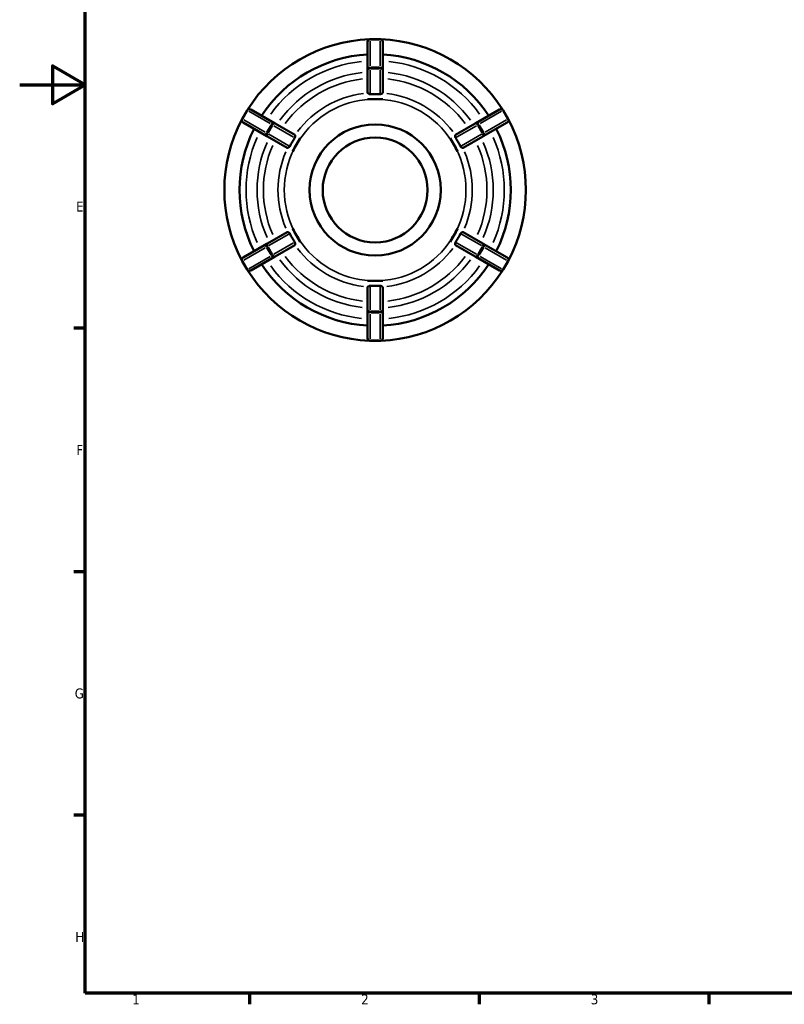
# Model space of a CAD drawing. Header units: millimetres. Extents: x 0 to 903, y 0 to 594.
# Tile 1 of 9: x 0 to 233, y 17 to 317. Entities that reach past the tile are written whole.
import ezdxf

# ---------------------------------------------------------------- set-up
doc = ezdxf.new("R2010")
doc.units = ezdxf.units.MM
for name, color, linetype, lineweight in [('Border (ANSI)', 7, 'Continuous', 70), ('Visible (ANSI)', 7, 'Continuous', 50), ('Visible Narrow (ANSI)', 7, 'Continuous', 35)]:
    doc.layers.add(name, color=color, linetype=linetype, lineweight=lineweight)
doc.styles.add('Note Text (ANSI)', font='tahoma.ttf')

# ---------------------------------------------------------------- blocks, each defined once
blk = doc.blocks.new('Borders Default Border')
at = {"layer": 'Border (ANSI)'}
for p, q in [((20, 222.75), (16.55, 222.75)), ((20, 148.5), (16.55, 148.5)), ((20, 74.25), (16.55, 74.25)), ((70.08, 20), (70.08, 16.55)), ((140.17, 20), (140.17, 16.55)), ((210.25, 20), (210.25, 16.55))]:
    blk.add_line(p, q, dxfattribs=at)
at = {"layer": 'Border (ANSI)', "flags": 128}
for points in [[(20, 20), (20, 574), (821, 574), (821, 20), (20, 20)], [(0, 297), (20, 297), (10, 302.77), (10, 291.23), (20, 297)]]:
    blk.add_lwpolyline(points, dxfattribs=at)
at = {"layer": 'Border (ANSI)', "char_height": 3.05, "attachment_point": 7, "style": 'Note Text (ANSI)'}
for s, insert in [('E', (17.21, 258.35)), ('F', (17.29, 184.1)), ('G', (16.81, 109.79)), ('H', (16.97, 35.6)), ('1', (34.35, 16.55)), ('2', (104.2, 16.55)), ('3', (174.26, 16.49))]:
    blk.add_mtext(s, dxfattribs=dict(at, insert=insert))

msp = doc.modelspace()

# ---------------------------------------------------------------- linework, layer by layer
at = {"layer": 'Visible (ANSI)'}
for p, q in [((106.159, 310.074), (106.159, 310.127)), ((106.159, 310.074), (106.159, 301.704)), ((109.959, 310.927), (106.959, 310.927)), ((110.759, 310.127), (110.759, 310.074)), ((110.759, 301.704), (110.759, 310.074)), ((106.159, 301.527), (106.159, 301.704)), ((106.159, 301.527), (106.159, 294.565)), ((110.759, 301.704), (110.759, 301.527)), ((110.759, 294.565), (110.759, 301.527)), ((106.159, 292.64), (106.159, 292.646)), ((108.459, 292.64), (106.159, 292.64)), ((106.159, 292.637), (106.159, 292.64)), ((110.759, 292.64), (108.459, 292.64)), ((110.759, 292.646), (110.759, 292.64)), ((110.759, 292.64), (110.759, 292.637)), ((69.371, 289.226), (67.871, 286.628)), ((70.464, 289.519), (70.511, 289.492)), ((77.759, 285.307), (70.511, 289.492)), ((146.406, 289.492), (139.158, 285.307)), ((146.406, 289.492), (146.453, 289.519)), ((149.046, 286.628), (147.546, 289.226)), ((68.211, 285.509), (68.164, 285.536)), ((68.211, 285.509), (75.459, 281.324)), ((77.759, 285.307), (77.912, 285.219)), ((139.005, 285.219), (139.158, 285.307)), ((141.458, 281.324), (148.706, 285.509)), ((148.753, 285.536), (148.706, 285.509)), ((83.941, 281.738), (77.912, 285.219)), ((139.005, 285.219), (132.976, 281.738)), ((75.612, 281.235), (75.459, 281.324)), ((75.612, 281.235), (81.641, 277.755)), ((85.608, 280.776), (84.458, 278.784)), ((85.604, 280.778), (85.608, 280.776)), ((85.608, 280.776), (85.611, 280.774)), ((131.306, 280.774), (131.309, 280.776)), ((131.309, 280.776), (131.313, 280.778)), ((132.459, 278.784), (131.309, 280.776)), ((135.276, 277.755), (141.305, 281.235)), ((141.458, 281.324), (141.305, 281.235)), ((83.308, 276.792), (83.304, 276.795)), ((84.458, 278.784), (83.308, 276.792)), ((83.311, 276.79), (83.308, 276.792)), ((133.609, 276.792), (132.459, 278.784)), ((133.609, 276.792), (133.606, 276.79)), ((133.613, 276.795), (133.609, 276.792)), ((83.304, 253.06), (83.308, 253.063)), ((83.308, 253.063), (83.311, 253.064)), ((83.308, 253.063), (84.458, 251.071)), ((132.459, 251.071), (133.609, 253.063)), ((133.606, 253.064), (133.609, 253.063)), ((133.609, 253.063), (133.613, 253.06)), ((81.641, 252.1), (75.612, 248.619)), ((84.458, 251.071), (85.608, 249.079)), ((131.309, 249.079), (132.459, 251.071)), ((141.305, 248.619), (135.276, 252.1)), ((75.459, 248.531), (68.211, 244.346)), ((75.459, 248.531), (75.612, 248.619)), ((77.912, 244.636), (83.941, 248.116)), ((85.608, 249.079), (85.604, 249.076)), ((85.611, 249.081), (85.608, 249.079)), ((131.309, 249.079), (131.306, 249.081)), ((131.313, 249.076), (131.309, 249.079)), ((132.976, 248.116), (139.005, 244.636)), ((141.305, 248.619), (141.458, 248.531)), ((148.706, 244.346), (141.458, 248.531)), ((68.164, 244.319), (68.211, 244.346)), ((70.511, 240.362), (77.759, 244.547)), ((77.912, 244.636), (77.759, 244.547)), ((139.158, 244.547), (139.005, 244.636)), ((139.158, 244.547), (146.406, 240.362)), ((148.706, 244.346), (148.753, 244.319)), ((67.871, 243.226), (69.371, 240.628)), ((70.511, 240.362), (70.464, 240.336)), ((146.453, 240.336), (146.406, 240.362)), ((147.546, 240.628), (149.046, 243.226)), ((106.159, 237.214), (106.159, 237.218)), ((106.159, 237.214), (108.459, 237.214)), ((106.159, 237.209), (106.159, 237.214)), ((106.159, 235.289), (106.159, 228.327)), ((108.459, 237.214), (110.759, 237.214)), ((110.759, 237.218), (110.759, 237.214)), ((110.759, 237.214), (110.759, 237.209)), ((110.759, 228.327), (110.759, 235.289)), ((106.159, 228.151), (106.159, 228.327)), ((110.759, 228.327), (110.759, 228.151)), ((106.159, 228.151), (106.159, 219.781)), ((110.759, 219.781), (110.759, 228.151)), ((106.159, 219.727), (106.159, 219.781)), ((110.759, 219.781), (110.759, 219.727)), ((106.959, 218.927), (109.959, 218.927))]:
    msp.add_line(p, q, dxfattribs=at)
for radius in [20, 16]:
    msp.add_circle((108.459, 264.927), radius, dxfattribs=at)
for centre, radius, start, end in [((108.459, 264.927), 46, 92.1494, 147.8506), ((106.959, 310.127), 0.8, 90, 180), ((109.959, 310.127), 0.8, 0, 90), ((108.459, 264.927), 46, 32.1494, 87.8506), ((108.459, 264.927), 41.4, 93.18474, 146.81526), ((108.459, 264.927), 41.4, 33.18474, 86.81526), ((70.064, 288.826), 0.8, 60, 150), ((146.853, 288.826), 0.8, 30, 120), ((108.459, 264.927), 46, 152.1494, 207.8506), ((68.564, 286.228), 0.8, 150, 240), ((148.353, 286.228), 0.8, 300, 30), ((108.459, 264.927), 46, 332.1494, 27.8506), ((108.459, 264.927), 41.4, 153.18474, 206.81526), ((108.459, 264.927), 41.4, 333.18474, 26.81526), ((68.564, 243.626), 0.8, 120, 210), ((148.353, 243.626), 0.8, 330, 60), ((70.064, 241.028), 0.8, 210, 300), ((108.459, 264.927), 46, 212.1494, 267.8506), ((108.459, 264.927), 41.4, 213.18474, 266.81526), ((108.459, 264.927), 46, 272.1494, 327.8506), ((108.459, 264.927), 41.4, 273.18474, 326.81526), ((146.853, 241.028), 0.8, 240, 330), ((106.959, 219.727), 0.8, 180, 270), ((109.959, 219.727), 0.8, 270, 0)]:
    msp.add_arc(centre, radius, start, end, dxfattribs=at)
for points, knots in [([(106.197, 294.486), (106.173, 294.509), (106.161, 294.534), (106.159, 294.558), (106.159, 294.561), (106.159, 294.563), (106.159, 294.565)], [0.531860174, 0.531860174, 0.531860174, 0.531860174, 0.559986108, 0.559986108, 0.559986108, 0.562714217, 0.562714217, 0.562714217, 0.562714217]), ([(106.959, 294.117), (106.942, 294.116), (106.925, 294.115), (106.858, 294.116), (106.81, 294.124), (106.695, 294.156), (106.63, 294.186), (106.469, 294.273), (106.365, 294.347), (106.249, 294.439), (106.218, 294.465), (106.197, 294.486)], [-0.19708256, -0.19708256, -0.19708256, -0.19708256, -0.19040298, -0.19040298, -0.17046078, -0.17046078, -0.1395704, -0.1395704, -0.08055666, -0.08055666, -0.05315313, -0.05315313, -0.05315313, -0.05315313]), ([(110.72, 294.486), (110.708, 294.474), (110.693, 294.46), (110.612, 294.392), (110.523, 294.325), (110.365, 294.226), (110.296, 294.188), (110.182, 294.144), (110.135, 294.129), (110.043, 294.115), (110.001, 294.113), (109.959, 294.117)], [-0.33520412, -0.33520412, -0.33520412, -0.33520412, -0.32053246, -0.32053246, -0.26874635, -0.26874635, -0.23421255, -0.23421255, -0.21316669, -0.21316669, -0.19621081, -0.19621081, -0.19621081, -0.19621081]), ([(110.759, 294.565), (110.759, 294.563), (110.758, 294.561), (110.758, 294.558), (110.756, 294.534), (110.744, 294.509), (110.72, 294.486)], [0.557257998, 0.557257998, 0.557257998, 0.557257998, 0.559986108, 0.559986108, 0.559986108, 0.588112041, 0.588112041, 0.588112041, 0.588112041]), ([(109.959, 294.117), (109.444, 294.162), (108.934, 294.181), (108.459, 294.181), (107.983, 294.181), (107.473, 294.162), (106.959, 294.117)], [-0.14257093, -0.14257093, -0.14257093, -0.14257093, 0, 0, 0, 0.14257093, 0.14257093, 0.14257093, 0.14257093]), ([(83.93, 280.821), (83.634, 280.398), (83.362, 279.966), (83.124, 279.554), (82.887, 279.143), (82.648, 278.691), (82.43, 278.223)], [-0.14257093, -0.14257093, -0.14257093, -0.14257093, 0, 0, 0, 0.14257093, 0.14257093, 0.14257093, 0.14257093]), ([(83.991, 281.665), (83.995, 281.65), (83.999, 281.631), (84.018, 281.531), (84.031, 281.419), (84.038, 281.235), (84.037, 281.159), (84.021, 281.041), (84.01, 280.992), (83.979, 280.904), (83.96, 280.866), (83.933, 280.826), (83.931, 280.824), (83.93, 280.821)], [-0.3436428, -0.3436428, -0.3436428, -0.3436428, -0.32937153, -0.32937153, -0.27437857, -0.27437857, -0.23880386, -0.23880386, -0.21650447, -0.21650447, -0.19781389, -0.19781389, -0.19651848, -0.19651848, -0.19651848, -0.19651848]), ([(83.941, 281.738), (83.943, 281.737), (83.945, 281.736), (83.947, 281.734), (83.967, 281.721), (83.983, 281.698), (83.991, 281.665)], [0.557257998, 0.557257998, 0.557257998, 0.557257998, 0.559986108, 0.559986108, 0.559986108, 0.588112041, 0.588112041, 0.588112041, 0.588112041]), ([(132.988, 280.821), (132.982, 280.829), (132.977, 280.836), (132.947, 280.885), (132.928, 280.928), (132.891, 281.049), (132.884, 281.126), (132.877, 281.315), (132.889, 281.443), (132.911, 281.593), (132.918, 281.635), (132.926, 281.665)], [-0.19283982, -0.19283982, -0.19283982, -0.19283982, -0.18931923, -0.18931923, -0.1707889, -0.1707889, -0.13852683, -0.13852683, -0.0809878, -0.0809878, -0.05282172, -0.05282172, -0.05282172, -0.05282172]), ([(132.926, 281.665), (132.934, 281.698), (132.95, 281.721), (132.97, 281.734), (132.972, 281.736), (132.974, 281.737), (132.976, 281.738)], [0.531860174, 0.531860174, 0.531860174, 0.531860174, 0.559986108, 0.559986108, 0.559986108, 0.562714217, 0.562714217, 0.562714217, 0.562714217]), ([(134.488, 278.223), (134.269, 278.691), (134.03, 279.143), (133.793, 279.554), (133.555, 279.966), (133.283, 280.398), (132.988, 280.821)], [1.8544467, 1.8544467, 1.8544467, 1.8544467, 1.99701763, 1.99701763, 1.99701763, 2.13958856, 2.13958856, 2.13958856, 2.13958856]), ([(81.729, 277.748), (81.697, 277.739), (81.669, 277.741), (81.648, 277.751), (81.645, 277.752), (81.643, 277.753), (81.641, 277.755)], [0.531860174, 0.531860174, 0.531860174, 0.531860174, 0.559986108, 0.559986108, 0.559986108, 0.562714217, 0.562714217, 0.562714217, 0.562714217]), ([(82.43, 278.223), (82.425, 278.214), (82.421, 278.205), (82.393, 278.154), (82.365, 278.116), (82.279, 278.025), (82.217, 277.98), (82.065, 277.885), (81.957, 277.835), (81.812, 277.775), (81.764, 277.758), (81.729, 277.748)], [-0.19458145, -0.19458145, -0.19458145, -0.19458145, -0.19060765, -0.19060765, -0.17176936, -0.17176936, -0.13939483, -0.13939483, -0.08575905, -0.08575905, -0.05306079, -0.05306079, -0.05306079, -0.05306079]), ([(135.188, 277.748), (135.181, 277.75), (135.173, 277.752), (135.093, 277.778), (134.99, 277.82), (134.818, 277.907), (134.747, 277.947), (134.646, 278.023), (134.607, 278.056), (134.544, 278.128), (134.519, 278.162), (134.494, 278.209), (134.491, 278.216), (134.488, 278.223)], [-0.33479595, -0.33479595, -0.33479595, -0.33479595, -0.32834764, -0.32834764, -0.27323468, -0.27323468, -0.23689262, -0.23689262, -0.2148595, -0.2148595, -0.19743987, -0.19743987, -0.19428988, -0.19428988, -0.19428988, -0.19428988]), ([(135.276, 277.755), (135.274, 277.753), (135.272, 277.752), (135.27, 277.751), (135.248, 277.741), (135.22, 277.739), (135.188, 277.748)], [0.557257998, 0.557257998, 0.557257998, 0.557257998, 0.559986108, 0.559986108, 0.559986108, 0.588112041, 0.588112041, 0.588112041, 0.588112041]), ([(81.641, 252.1), (81.643, 252.101), (81.645, 252.103), (81.648, 252.104), (81.669, 252.114), (81.697, 252.116), (81.729, 252.107)], [0.557257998, 0.557257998, 0.557257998, 0.557257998, 0.559986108, 0.559986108, 0.559986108, 0.588112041, 0.588112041, 0.588112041, 0.588112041]), ([(81.729, 252.107), (81.737, 252.105), (81.744, 252.103), (81.824, 252.077), (81.927, 252.034), (82.099, 251.947), (82.17, 251.907), (82.271, 251.832), (82.31, 251.799), (82.373, 251.727), (82.398, 251.692), (82.423, 251.646), (82.426, 251.639), (82.43, 251.632)], [-0.33479595, -0.33479595, -0.33479595, -0.33479595, -0.32834764, -0.32834764, -0.27323468, -0.27323468, -0.23689262, -0.23689262, -0.2148595, -0.2148595, -0.19743987, -0.19743987, -0.19428988, -0.19428988, -0.19428988, -0.19428988]), ([(82.43, 251.632), (82.648, 251.163), (82.887, 250.712), (83.124, 250.301), (83.362, 249.889), (83.634, 249.457), (83.93, 249.034)], [1.8544467, 1.8544467, 1.8544467, 1.8544467, 1.99701763, 1.99701763, 1.99701763, 2.13958856, 2.13958856, 2.13958856, 2.13958856]), ([(132.988, 249.034), (133.283, 249.457), (133.555, 249.889), (133.793, 250.301), (134.03, 250.712), (134.269, 251.163), (134.488, 251.632)], [-0.14257093, -0.14257093, -0.14257093, -0.14257093, 0, 0, 0, 0.14257093, 0.14257093, 0.14257093, 0.14257093]), ([(134.488, 251.632), (134.492, 251.641), (134.496, 251.65), (134.524, 251.701), (134.552, 251.739), (134.638, 251.83), (134.7, 251.874), (134.852, 251.969), (134.96, 252.02), (135.106, 252.08), (135.153, 252.097), (135.188, 252.107)], [-0.19458145, -0.19458145, -0.19458145, -0.19458145, -0.19060765, -0.19060765, -0.17176936, -0.17176936, -0.13939483, -0.13939483, -0.08575905, -0.08575905, -0.05306079, -0.05306079, -0.05306079, -0.05306079]), ([(135.188, 252.107), (135.22, 252.116), (135.248, 252.114), (135.27, 252.104), (135.272, 252.103), (135.274, 252.101), (135.276, 252.1)], [0.531860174, 0.531860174, 0.531860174, 0.531860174, 0.559986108, 0.559986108, 0.559986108, 0.562714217, 0.562714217, 0.562714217, 0.562714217]), ([(83.93, 249.034), (83.935, 249.026), (83.94, 249.018), (83.97, 248.969), (83.989, 248.926), (84.026, 248.806), (84.033, 248.729), (84.04, 248.54), (84.028, 248.412), (84.007, 248.261), (83.999, 248.22), (83.991, 248.189)], [-0.19283982, -0.19283982, -0.19283982, -0.19283982, -0.18931923, -0.18931923, -0.1707889, -0.1707889, -0.13852683, -0.13852683, -0.0809878, -0.0809878, -0.05282172, -0.05282172, -0.05282172, -0.05282172]), ([(83.991, 248.189), (83.983, 248.157), (83.967, 248.134), (83.947, 248.12), (83.945, 248.119), (83.943, 248.118), (83.941, 248.116)], [0.531860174, 0.531860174, 0.531860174, 0.531860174, 0.559986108, 0.559986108, 0.559986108, 0.562714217, 0.562714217, 0.562714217, 0.562714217]), ([(132.926, 248.189), (132.922, 248.205), (132.918, 248.223), (132.9, 248.324), (132.886, 248.435), (132.879, 248.62), (132.88, 248.695), (132.896, 248.814), (132.907, 248.862), (132.938, 248.95), (132.958, 248.989), (132.984, 249.028), (132.986, 249.031), (132.988, 249.034)], [-0.3436428, -0.3436428, -0.3436428, -0.3436428, -0.32937153, -0.32937153, -0.27437857, -0.27437857, -0.23880386, -0.23880386, -0.21650447, -0.21650447, -0.19781389, -0.19781389, -0.19651848, -0.19651848, -0.19651848, -0.19651848]), ([(132.976, 248.116), (132.974, 248.118), (132.972, 248.119), (132.97, 248.12), (132.95, 248.134), (132.934, 248.157), (132.926, 248.189)], [0.557257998, 0.557257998, 0.557257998, 0.557257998, 0.559986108, 0.559986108, 0.559986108, 0.588112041, 0.588112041, 0.588112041, 0.588112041]), ([(106.159, 235.289), (106.159, 235.292), (106.159, 235.294), (106.159, 235.296), (106.161, 235.321), (106.173, 235.345), (106.197, 235.369)], [0.557257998, 0.557257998, 0.557257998, 0.557257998, 0.559986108, 0.559986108, 0.559986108, 0.588112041, 0.588112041, 0.588112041, 0.588112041]), ([(106.197, 235.369), (106.209, 235.381), (106.224, 235.395), (106.305, 235.463), (106.394, 235.53), (106.552, 235.629), (106.621, 235.666), (106.735, 235.711), (106.782, 235.725), (106.874, 235.74), (106.916, 235.741), (106.959, 235.738)], [-0.33520412, -0.33520412, -0.33520412, -0.33520412, -0.32053246, -0.32053246, -0.26874635, -0.26874635, -0.23421255, -0.23421255, -0.21316669, -0.21316669, -0.19621081, -0.19621081, -0.19621081, -0.19621081]), ([(106.959, 235.738), (107.473, 235.693), (107.983, 235.674), (108.459, 235.674), (108.934, 235.674), (109.444, 235.693), (109.959, 235.738)], [1.8544467, 1.8544467, 1.8544467, 1.8544467, 1.99701763, 1.99701763, 1.99701763, 2.13958856, 2.13958856, 2.13958856, 2.13958856]), ([(109.959, 235.738), (109.975, 235.739), (109.992, 235.74), (110.059, 235.739), (110.107, 235.731), (110.222, 235.699), (110.287, 235.669), (110.448, 235.582), (110.552, 235.508), (110.668, 235.416), (110.699, 235.39), (110.72, 235.369)], [-0.19708256, -0.19708256, -0.19708256, -0.19708256, -0.19040298, -0.19040298, -0.17046078, -0.17046078, -0.1395704, -0.1395704, -0.08055666, -0.08055666, -0.05315313, -0.05315313, -0.05315313, -0.05315313]), ([(110.72, 235.369), (110.744, 235.345), (110.756, 235.321), (110.758, 235.296), (110.758, 235.294), (110.759, 235.292), (110.759, 235.289)], [0.531860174, 0.531860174, 0.531860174, 0.531860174, 0.559986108, 0.559986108, 0.559986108, 0.562714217, 0.562714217, 0.562714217, 0.562714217])]:
    msp.add_open_spline(points, degree=3, knots=knots, dxfattribs=at)
for points in [[(106.159, 292.646), (106.941, 292.638), (107.73, 292.64), (108.459, 292.64)], [(108.459, 292.64), (107.716, 292.64), (106.945, 292.641), (106.159, 292.637)], [(108.459, 292.64), (109.187, 292.64), (109.976, 292.638), (110.759, 292.646)], [(110.759, 292.637), (109.972, 292.641), (109.201, 292.64), (108.459, 292.64)], [(84.458, 278.784), (84.822, 279.414), (85.219, 280.097), (85.604, 280.778)], [(85.611, 280.774), (85.213, 280.094), (84.829, 279.425), (84.458, 278.784)], [(132.459, 278.784), (132.087, 279.427), (131.703, 280.095), (131.306, 280.774)], [(131.313, 280.778), (131.698, 280.097), (132.095, 279.414), (132.459, 278.784)], [(83.304, 276.795), (83.701, 277.468), (84.094, 278.153), (84.458, 278.784)], [(84.458, 278.784), (84.088, 278.142), (83.701, 277.475), (83.311, 276.79)], [(132.459, 278.784), (132.823, 278.153), (133.216, 277.468), (133.613, 276.795)], [(133.606, 276.79), (133.216, 277.474), (132.83, 278.141), (132.459, 278.784)], [(84.458, 251.071), (84.094, 251.701), (83.701, 252.387), (83.304, 253.06)], [(83.311, 253.064), (83.701, 252.381), (84.087, 251.714), (84.458, 251.071)], [(132.459, 251.071), (132.83, 251.714), (133.216, 252.381), (133.606, 253.064)], [(133.613, 253.06), (133.216, 252.387), (132.823, 251.701), (132.459, 251.071)], [(84.458, 251.071), (84.83, 250.428), (85.214, 249.76), (85.611, 249.081)], [(85.604, 249.076), (85.219, 249.758), (84.822, 250.44), (84.458, 251.071)], [(131.306, 249.081), (131.703, 249.76), (132.087, 250.428), (132.459, 251.071)], [(132.459, 251.071), (132.095, 250.44), (131.698, 249.758), (131.313, 249.076)], [(106.159, 237.218), (106.945, 237.213), (107.716, 237.214), (108.459, 237.214)], [(108.459, 237.214), (107.73, 237.214), (106.941, 237.217), (106.159, 237.209)], [(108.459, 237.214), (109.201, 237.214), (109.972, 237.213), (110.759, 237.218)], [(110.759, 237.209), (109.976, 237.217), (109.187, 237.214), (108.459, 237.214)]]:
    msp.add_open_spline(points, degree=3, dxfattribs=at)
at = {"layer": 'Visible Narrow (ANSI)'}
for p, q in [((106.959, 310.927), (106.959, 310.782)), ((106.959, 302.815), (106.959, 310.348)), ((107.109, 310.767), (109.809, 310.767)), ((109.959, 310.782), (109.959, 310.927)), ((109.959, 310.348), (109.959, 302.815)), ((106.959, 302.378), (106.959, 301.901)), ((106.959, 294.505), (106.959, 301.48)), ((109.809, 302.396), (107.109, 302.396)), ((107.109, 301.868), (109.809, 301.868)), ((109.959, 301.901), (109.959, 302.378)), ((109.959, 301.48), (109.959, 294.505)), ((68.086, 286.678), (69.436, 289.016)), ((69.497, 289.154), (69.372, 289.226)), ((69.873, 288.937), (76.397, 285.17)), ((140.52, 285.17), (147.044, 288.937)), ((147.545, 289.226), (147.42, 289.154)), ((147.481, 289.016), (148.831, 286.678)), ((67.872, 286.628), (67.997, 286.556)), ((74.897, 282.572), (68.373, 286.339)), ((148.544, 286.339), (142.02, 282.572)), ((148.92, 286.556), (149.045, 286.628)), ((75.276, 282.353), (75.689, 282.115)), ((76.684, 284.831), (75.334, 282.493)), ((75.792, 282.228), (77.142, 284.567)), ((77.189, 284.713), (76.776, 284.952)), ((77.553, 284.503), (83.594, 281.015)), ((133.323, 281.015), (139.364, 284.503)), ((140.141, 284.952), (139.728, 284.713)), ((139.775, 284.567), (141.125, 282.228)), ((141.583, 282.493), (140.233, 284.831)), ((141.228, 282.115), (141.641, 282.353)), ((82.094, 278.417), (76.053, 281.905)), ((140.864, 281.905), (134.823, 278.417)), ((76.053, 247.95), (82.094, 251.438)), ((134.823, 251.438), (140.864, 247.95)), ((68.373, 243.516), (74.897, 247.283)), ((75.689, 247.74), (75.276, 247.501)), ((75.334, 247.362), (76.684, 245.024)), ((77.142, 245.288), (75.792, 247.626)), ((83.594, 248.84), (77.553, 245.352)), ((139.364, 245.352), (133.323, 248.84)), ((141.125, 247.626), (139.775, 245.288)), ((140.233, 245.024), (141.583, 247.362)), ((141.641, 247.501), (141.228, 247.74)), ((142.02, 247.283), (148.544, 243.516)), ((67.997, 243.299), (67.872, 243.227)), ((76.397, 244.685), (69.873, 240.918)), ((76.776, 244.903), (77.189, 245.142)), ((139.728, 245.142), (140.141, 244.903)), ((147.044, 240.918), (140.52, 244.685)), ((149.045, 243.227), (148.92, 243.299)), ((69.436, 240.839), (68.086, 243.177)), ((69.372, 240.629), (69.497, 240.701)), ((147.42, 240.701), (147.545, 240.629)), ((148.831, 243.177), (147.481, 240.839)), ((106.959, 228.374), (106.959, 235.35)), ((109.959, 235.35), (109.959, 228.374)), ((106.959, 227.954), (106.959, 227.477)), ((106.959, 219.507), (106.959, 227.04)), ((109.809, 227.987), (107.109, 227.987)), ((107.109, 227.458), (109.809, 227.458)), ((109.959, 227.477), (109.959, 227.954)), ((109.959, 227.04), (109.959, 219.507)), ((106.959, 219.073), (106.959, 218.928)), ((109.809, 219.088), (107.109, 219.088)), ((109.959, 218.928), (109.959, 219.073))]:
    msp.add_line(p, q, dxfattribs=at)
for radius, start, end in [(39.4, 96.01192, 143.98808), (39.4, 36.01192, 83.98808), (36.035, 96.29358, 143.70642), (36.035, 36.29358, 83.70642), (34.103, 96.48043, 143.51957), (34.103, 36.48043, 83.51957), (29.645, 96.93828, 143.06172), (29.645, 36.93828, 83.06172), (27.713, 93, 147), (27.713, 33, 87), (39.4, 156.01192, 203.98808), (36.035, 156.29358, 203.70642), (36.035, 336.29358, 23.70642), (39.4, 336.01192, 23.98808), (34.103, 156.48043, 203.51957), (29.645, 156.93828, 203.06172), (27.713, 153, 207), (27.713, 333, 27), (29.645, 336.93828, 23.06172), (34.103, 336.48043, 23.51957), (27.713, 213, 267), (27.713, 273, 327), (29.645, 216.93828, 263.06172), (29.645, 276.93828, 323.06172), (36.035, 216.29358, 263.70642), (34.103, 216.48043, 263.51957), (34.103, 276.48043, 323.51957), (36.035, 276.29358, 323.70642), (39.4, 216.01192, 263.98808), (39.4, 276.01192, 323.98808)]:
    msp.add_arc((108.459, 264.927), radius, start, end, dxfattribs=at)
for centre, major_axis, ratio, start_param, end_param in [((106.959, 310.074), (-0.8, 0), 0.8660254, 4.7909288, 6.2046455), ((109.959, 310.074), (0.8, 0), 0.8660254, 0.0785398, 1.4922565), ((106.959, 301.704), (-0.8, 0), 0.8660254, 4.7909288, 6.2046455), ((106.959, 301.527), (-0.8, 0), 0.4256021, 4.7909288, 6.2046455), ((109.959, 301.704), (0.8, 0), 0.8660254, 0.0785398, 1.4922565), ((109.959, 301.527), (0.8, 0), 0.4256021, 0.0785398, 1.4922565), ((70.111, 288.8), (0.4, 0.693), 0.8660254, 0.0785398, 1.4922565), ((146.806, 288.8), (-0.4, 0.693), 0.8660254, 4.7909288, 6.2046455), ((68.611, 286.202), (-0.4, -0.693), 0.8660254, 4.7909288, 6.2046455), ((77.359, 284.614), (0.4, 0.693), 0.8660254, 0.0785398, 1.4922565), ((139.558, 284.614), (-0.4, 0.693), 0.8660254, 4.7909288, 6.2046455), ((148.306, 286.202), (0.4, -0.693), 0.8660254, 0.0785398, 1.4922565), ((75.859, 282.016), (-0.4, -0.693), 0.8660254, 4.7909288, 6.2046455), ((77.512, 284.526), (0.4, 0.693), 0.4256021, 0.0785398, 1.4922565), ((139.405, 284.526), (-0.4, 0.693), 0.4256021, 4.7909288, 6.2046455), ((141.058, 282.016), (0.4, -0.693), 0.8660254, 0.0785398, 1.4922565), ((76.012, 281.928), (-0.4, -0.693), 0.4256021, 4.7909288, 6.2046455), ((140.905, 281.928), (0.4, -0.693), 0.4256021, 0.0785398, 1.4922565), ((75.859, 247.838), (-0.4, 0.693), 0.8660254, 0.0785398, 1.4922565), ((76.012, 247.926), (-0.4, 0.693), 0.4256021, 0.0785398, 1.4922565), ((140.905, 247.926), (0.4, 0.693), 0.4256021, 4.7909288, 6.2046455), ((141.058, 247.838), (0.4, 0.693), 0.8660254, 4.7909288, 6.2046455), ((68.611, 243.653), (-0.4, 0.693), 0.8660254, 0.0785398, 1.4922565), ((77.359, 245.24), (0.4, -0.693), 0.8660254, 4.7909288, 6.2046455), ((77.512, 245.328), (0.4, -0.693), 0.4256021, 4.7909288, 6.2046455), ((139.405, 245.328), (-0.4, -0.693), 0.4256021, 0.0785398, 1.4922565), ((139.558, 245.24), (-0.4, -0.693), 0.8660254, 0.0785398, 1.4922565), ((148.306, 243.653), (0.4, 0.693), 0.8660254, 4.7909288, 6.2046455), ((70.111, 241.055), (0.4, -0.693), 0.8660254, 4.7909288, 6.2046455), ((146.806, 241.055), (-0.4, -0.693), 0.8660254, 0.0785398, 1.4922565), ((106.959, 228.327), (-0.8, 0), 0.4256021, 0.0785398, 1.4922565), ((109.959, 228.327), (0.8, 0), 0.4256021, 4.7909288, 6.2046455), ((106.959, 228.151), (-0.8, 0), 0.8660254, 0.0785398, 1.4922565), ((109.959, 228.151), (0.8, 0), 0.8660254, 4.7909288, 6.2046455), ((106.959, 219.781), (-0.8, 0), 0.8660254, 0.0785398, 1.4922565), ((109.959, 219.781), (0.8, 0), 0.8660254, 4.7909288, 6.2046455)]:
    msp.add_ellipse(centre, major_axis=major_axis, ratio=ratio, start_param=start_param, end_param=end_param, dxfattribs=at)

# ---------------------------------------------------------------- block references
msp.add_blockref('Borders Default Border', (0, 0))

doc.saveas('drawing.dxf')
